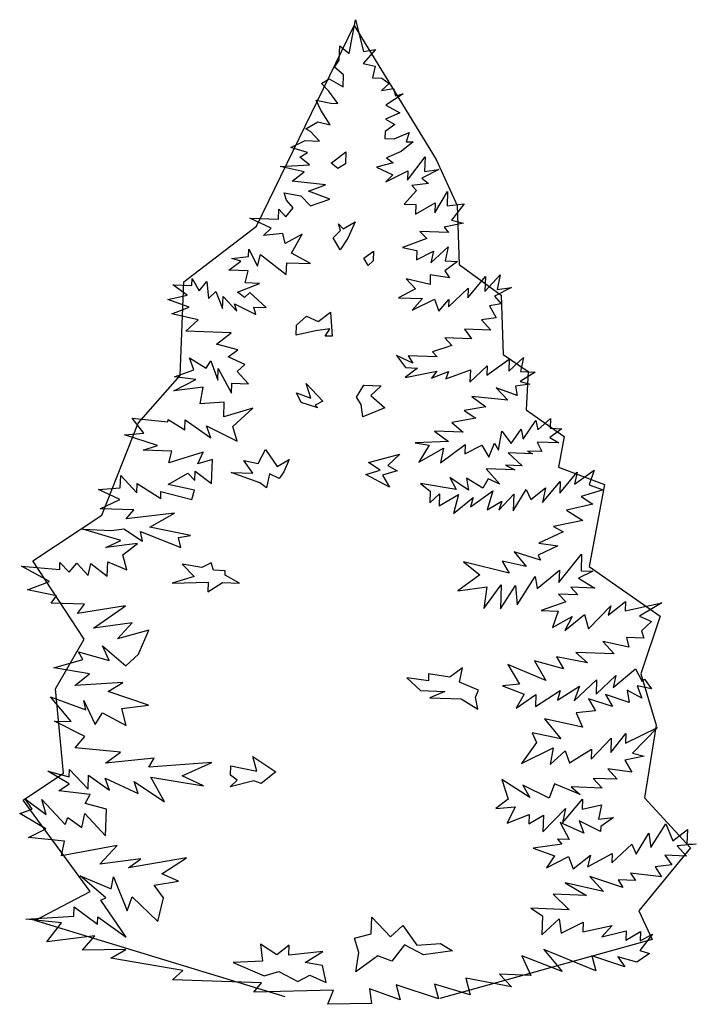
# Model space of a CAD drawing. Extents: x 56.7 to 65, y 45.5 to 57.7.
import ezdxf

# ---------------------------------------------------------------- set-up
doc = ezdxf.new("R2010")
doc.units = 0
doc.layers.get('0').update_dxf_attribs({"linetype": 'CONTINUOUS'})
doc.layers.add('TR_OUT', color=7, linetype='CONTINUOUS')

msp = doc.modelspace()

# ---------------------------------------------------------------- linework, layer by layer
at = {"color": 0}
for points in [[(60.5, 45.539), (60.566, 45.713), (59.588, 45.687), (59.683, 45.804), (58.587, 45.842), (58.711, 45.954), (57.826, 46.106), (58.011, 46.215), (57.477, 46.204), (57.629, 46.38), (57.037, 46.31), (57.221, 46.54), (56.78, 46.586), (57.37, 46.625), (57.374, 46.741), (57.664, 46.524), (57.667, 46.615), (58.016, 46.366), (57.705, 46.82), (57.766, 46.848), (57.448, 47.121), (57.83, 46.962), (57.861, 47.107), (58.027, 46.688), (58.089, 46.862), (58.405, 46.559), (58.476, 46.849), (58.36, 47.004), (58.659, 47.054), (58.456, 47.147), (58.76, 47.342), (58.046, 47.221), (58.196, 47.332), (57.69, 47.264), (57.904, 47.493), (57.22, 47.366), (57.257, 47.546), (56.815, 47.592), (57.025, 47.7), (56.705, 47.888), (56.858, 47.943), (56.771, 48.067), (57.031, 47.876), (56.977, 48.06), (57.264, 47.752), (57.297, 47.837), (57.469, 47.715), (57.505, 47.89), (57.762, 47.614), (57.774, 47.941), (57.509, 48.011), (57.574, 48.124), (57.188, 48.168), (57.312, 48.254), (57.05, 48.41), (57.315, 48.34), (57.318, 48.43), (57.546, 48.186), (57.552, 48.362), (57.812, 48.176), (57.757, 48.324), (58.163, 48.134), (58.113, 48.282), (58.487, 48.032), (58.321, 48.335), (58.967, 48.227), (58.705, 48.352), (59.068, 48.515), (58.295, 48.457), (58.36, 48.57), (57.763, 48.506), (57.944, 48.645), (57.387, 48.695), (57.508, 48.837), (57.132, 49.026), (57.338, 49.019), (57.082, 49.325), (57.52, 49.164), (57.493, 49.281), (57.634, 48.984), (57.725, 49.126), (58.016, 48.97), (57.963, 49.179), (58.292, 49.223), (57.794, 49.391), (57.974, 49.501), (57.384, 49.466), (57.565, 49.606), (57.125, 49.681), (57.481, 49.785), (57.429, 49.877), (57.808, 49.773), (57.723, 49.953), (58.012, 49.706), (58.168, 49.851), (58.294, 50.144), (57.907, 50.037), (58.091, 50.237), (57.615, 50.168), (58.007, 50.446), (57.415, 50.351), (57.504, 50.464), (57.092, 50.478), (57.156, 50.567), (56.801, 50.64), (57.071, 50.746), (56.725, 50.934), (57.197, 50.893), (57.2, 50.978), (57.312, 50.859), (57.406, 50.971), (57.547, 50.82), (57.582, 50.965), (57.783, 50.812), (57.79, 50.988), (58.023, 50.889), (57.974, 51.072), (58.155, 51.212), (57.766, 51.165), (57.95, 51.249), (57.481, 51.387), (57.833, 51.374), (57.985, 51.394), (58.216, 51.24), (58.19, 51.362), (58.687, 51.163), (58.661, 51.285), (58.808, 51.31), (58.308, 51.413), (58.611, 51.584), (58.014, 51.514), (58.109, 51.627), (57.697, 51.641), (57.937, 51.753), (57.675, 51.878), (57.942, 51.899), (57.948, 52.05), (58.147, 51.837), (58.151, 51.952), (58.441, 51.766), (58.444, 51.852), (58.823, 51.753), (58.858, 51.867), (58.533, 51.939), (58.774, 52.077), (58.862, 51.988), (58.866, 52.104), (59.067, 51.951), (59.077, 52.248), (58.899, 52.193), (58.965, 52.337), (58.542, 52.206), (58.577, 52.351), (58.225, 52.363), (58.403, 52.417), (57.995, 52.552), (58.233, 52.569), (58.088, 52.756), (58.529, 52.71), (58.531, 52.74), (58.738, 52.612), (58.742, 52.733), (59.056, 52.515), (59.006, 52.663), (59.382, 52.474), (59.328, 52.652), (59.573, 52.88), (59.216, 52.772), (59.223, 52.953), (58.925, 52.933), (58.962, 53.138), (58.603, 53.09), (58.875, 53.232), (58.609, 53.266), (58.849, 53.349), (58.794, 53.497), (59.001, 53.373), (59.059, 53.462), (59.142, 53.222), (59.147, 53.368), (59.312, 53.065), (59.316, 53.186), (59.523, 53.179), (59.382, 53.33), (59.476, 53.417), (59.272, 53.51), (59.391, 53.597), (59.127, 53.666), (59.308, 53.806), (58.75, 53.826), (58.901, 53.966), (58.576, 54.038), (58.79, 54.121), (58.527, 54.216), (58.765, 54.268), (58.588, 54.395), (58.825, 54.387), (58.828, 54.473), (58.913, 54.324), (59.008, 54.436), (59.031, 54.229), (59.119, 54.316), (59.203, 54.107), (59.208, 54.253), (59.378, 54.071), (59.351, 54.162), (59.613, 54.032), (59.586, 54.124), (59.737, 54.118), (59.537, 54.302), (59.474, 54.243), (59.386, 54.307), (59.656, 54.413), (59.48, 54.42), (59.516, 54.569), (59.279, 54.578), (59.429, 54.688), (59.315, 54.723), (59.522, 54.746), (59.525, 54.836), (59.634, 54.626), (59.669, 54.771), (59.987, 54.523), (59.993, 54.669), (60.284, 54.658), (60.052, 54.787), (60.181, 55.02), (59.971, 54.906), (59.945, 55.028), (59.707, 55.006), (59.801, 55.093), (59.539, 55.218), (59.891, 55.206), (59.895, 55.327), (59.982, 55.233), (60.072, 55.346), (59.989, 55.439), (59.962, 55.531), (60.167, 55.494), (60.284, 55.369), (60.523, 55.451), (60.26, 55.551), (60.469, 55.629), (60.058, 55.674), (60.208, 55.789), (59.913, 55.855), (60.271, 55.873), (60.154, 55.968), (60.246, 56.025), (60.042, 56.087), (60.221, 56.172), (60.397, 56.166), (60.286, 56.285), (60.226, 56.318), (60.375, 56.403), (60.525, 56.368), (60.411, 56.548), (60.355, 56.671), (60.535, 56.634), (60.62, 56.631), (60.509, 56.781), (60.422, 56.875), (60.515, 56.932), (60.688, 56.835), (60.693, 56.981), (60.58, 57.076), (60.639, 57.165), (60.645, 57.341), (60.762, 57.246), (60.837, 57.661), (60.939, 57.27), (61.086, 57.295), (60.934, 57.124), (61.079, 57.089), (61.049, 56.944), (61.164, 56.94), (61.253, 56.876), (61.159, 56.789), (61.306, 56.814), (61.333, 56.722), (61.425, 56.749), (61.213, 56.611), (61.386, 56.514), (61.207, 56.435), (61.321, 56.37), (61.202, 56.284), (61.199, 56.198), (61.315, 56.194), (61.499, 56.273), (61.464, 56.159), (61.55, 56.156), (61.4, 56.04), (61.221, 55.961), (61.304, 55.897), (61.096, 55.844), (61.299, 55.751), (61.211, 55.664), (61.482, 55.8), (61.478, 55.685), (61.695, 55.974), (61.688, 55.793), (61.865, 55.817), (61.655, 55.709), (61.739, 55.645), (61.531, 55.622), (61.59, 55.56), (61.438, 55.389), (61.583, 55.384), (61.579, 55.268), (61.821, 55.406), (61.817, 55.285), (61.972, 55.546), (61.966, 55.37), (62.178, 55.393), (62.02, 55.192), (62.17, 55.157), (61.931, 55.105), (61.984, 55.042), (61.632, 55.055), (61.715, 54.966), (61.419, 54.856), (61.594, 54.819), (61.59, 54.704), (61.8, 54.812), (61.765, 54.667), (61.978, 54.866), (61.942, 54.691), (62.093, 54.686), (61.938, 54.57), (61.995, 54.483), (61.76, 54.521), (61.756, 54.401), (61.461, 54.471), (61.577, 54.346), (61.367, 54.238), (61.664, 54.227), (61.538, 54.086), (61.81, 54.222), (61.865, 54.074), (61.986, 54.216), (61.983, 54.126), (62.227, 54.354), (62.223, 54.238), (62.439, 54.498), (62.432, 54.316), (62.621, 54.521), (62.584, 54.341), (62.761, 54.365), (62.551, 54.257), (62.633, 54.163), (62.487, 54.138), (62.572, 53.989), (62.39, 53.965), (62.506, 53.84), (62.179, 53.852), (62.266, 53.733), (61.939, 53.744), (62.026, 53.651), (61.787, 53.573), (61.845, 53.511), (61.488, 53.523), (61.545, 53.431), (61.342, 53.528), (61.453, 53.379), (61.604, 53.373), (61.449, 53.258), (61.839, 53.335), (61.776, 53.246), (61.985, 53.33), (61.952, 53.24), (62.253, 53.351), (62.247, 53.2), (62.461, 53.399), (62.457, 53.283), (62.73, 53.48), (62.725, 53.334), (62.907, 53.504), (62.871, 53.329), (63.052, 53.323), (62.867, 53.208), (62.987, 53.174), (62.81, 53.15), (62.831, 53.033), (62.572, 53.128), (62.713, 52.977), (62.271, 53.023), (62.443, 52.896), (62.175, 52.85), (62.322, 52.754), (62.024, 52.704), (62.165, 52.583), (61.813, 52.595), (61.985, 52.468), (61.572, 52.453), (61.747, 52.421), (61.619, 52.214), (61.922, 52.385), (61.885, 52.205), (62.19, 52.431), (62.186, 52.315), (62.396, 52.424), (62.482, 52.275), (62.548, 52.449), (62.601, 52.361), (62.639, 52.597), (62.755, 52.442), (62.877, 52.619), (62.903, 52.497), (63.057, 52.728), (63.083, 52.611), (63.239, 52.752), (63.234, 52.631), (63.38, 52.626), (63.23, 52.516), (63.344, 52.451), (63.077, 52.46), (63.134, 52.343), (62.958, 52.349), (63.017, 52.316), (62.72, 52.327), (62.891, 52.17), (62.685, 52.177), (62.799, 52.118), (62.447, 52.13), (62.616, 51.943), (62.473, 52.008), (62.408, 51.894), (62.206, 52.017), (62.231, 51.87), (62, 52.025), (62.08, 51.876), (61.64, 51.952), (61.757, 51.857), (61.752, 51.711), (61.872, 51.823), (61.867, 51.677), (62.108, 51.814), (62.045, 51.58), (62.288, 51.778), (62.254, 51.663), (62.528, 51.86), (62.459, 51.626), (62.639, 51.735), (62.605, 51.621), (62.788, 51.821), (62.781, 51.615), (62.941, 51.876), (62.997, 51.753), (63.179, 51.898), (63.142, 51.718), (63.358, 51.977), (63.353, 51.831), (63.568, 52.091), (63.533, 51.941), (63.775, 52.114), (63.714, 51.935), (63.888, 51.873), (63.618, 51.792), (63.761, 51.696), (63.436, 51.622), (63.638, 51.494), (63.278, 51.421), (63.396, 51.356), (63.094, 51.216), (63.33, 51.182), (63.089, 51.07), (63.117, 51.008), (62.794, 51.11), (62.938, 50.929), (62.644, 50.995), (62.729, 50.846), (62.17, 50.986), (62.371, 50.828), (62.097, 50.631), (62.456, 50.679), (62.417, 50.413), (62.633, 50.703), (62.623, 50.406), (62.809, 50.697), (62.831, 50.459), (63.05, 50.804), (63.075, 50.657), (63.35, 50.884), (63.344, 50.733), (63.623, 51.081), (63.616, 50.875), (63.762, 50.87), (63.583, 50.786), (63.785, 50.663), (63.488, 50.673), (63.576, 50.579), (63.339, 50.588), (63.427, 50.494), (63.126, 50.389), (63.332, 50.381), (63.265, 50.177), (63.506, 50.315), (63.414, 50.142), (63.658, 50.34), (63.707, 50.162), (63.984, 50.444), (63.95, 50.33), (64.162, 50.498), (64.158, 50.383), (64.61, 50.483), (64.337, 50.316), (64.481, 50.251), (64.361, 50.139), (64.388, 50.047), (64.177, 50.055), (64.203, 49.938), (63.883, 50.004), (64.024, 49.853), (63.551, 49.87), (63.693, 49.744), (63.312, 49.818), (63.398, 49.669), (63.044, 49.767), (63.181, 49.525), (62.715, 49.723), (62.858, 49.481), (62.65, 49.458), (62.914, 49.358), (62.817, 49.185), (63.06, 49.353), (63.054, 49.207), (63.358, 49.403), (63.324, 49.284), (63.597, 49.455), (63.53, 49.276), (63.806, 49.534), (63.8, 49.358), (64.044, 49.586), (64.009, 49.441), (64.284, 49.668), (64.369, 49.514), (64.395, 49.543), (64.482, 49.424), (64.307, 49.461), (64.362, 49.308), (64.184, 49.405), (64.209, 49.253), (63.916, 49.354), (64.001, 49.204), (63.707, 49.3), (63.793, 49.151), (63.555, 49.129), (63.635, 48.95), (63.165, 49.052), (63.368, 48.809), (63.013, 48.881), (63.069, 48.764), (62.884, 48.503), (63.273, 48.696), (63.236, 48.491), (63.418, 48.661), (63.473, 48.513), (63.746, 48.679), (63.742, 48.559), (63.987, 48.817), (63.981, 48.641), (64.166, 48.871), (64.162, 48.756), (64.556, 48.948), (64.248, 48.632), (64.393, 48.596), (64.154, 48.544), (64.24, 48.395), (63.944, 48.436), (64.06, 48.311), (63.764, 48.321), (63.875, 48.201), (63.493, 48.215), (63.606, 48.12), (63.288, 48.252), (63.221, 48.078), (62.9, 48.236), (62.985, 48.086), (62.64, 48.305), (62.718, 48.066), (62.567, 47.95), (62.805, 47.972), (62.707, 47.769), (62.978, 47.875), (62.974, 47.759), (63.154, 47.869), (63.147, 47.663), (63.423, 47.95), (63.387, 47.775), (63.634, 48.064), (63.63, 47.943), (63.868, 47.995), (63.832, 47.82), (64.014, 47.839), (63.859, 47.729), (63.857, 47.668), (63.594, 47.798), (63.649, 47.645), (63.357, 47.776), (63.47, 47.566), (63.325, 47.571), (63.378, 47.509), (63.024, 47.461), (63.287, 47.366), (63.191, 47.218), (63.463, 47.36), (63.518, 47.207), (63.731, 47.375), (63.695, 47.231), (63.998, 47.396), (63.994, 47.281), (64.239, 47.509), (64.295, 47.386), (64.45, 47.647), (64.474, 47.47), (64.66, 47.761), (64.744, 47.552), (64.925, 47.691), (64.919, 47.515), (65.034, 47.511), (64.797, 47.489), (64.913, 47.364), (64.647, 47.374), (64.733, 47.255), (64.526, 47.232), (64.607, 47.108), (64.226, 47.152), (64.284, 47.064), (64.072, 47.071), (64.13, 46.979), (63.722, 47.114), (63.891, 46.927), (63.422, 47.034), (63.683, 46.878), (63.271, 46.893), (63.471, 46.704), (62.998, 46.721), (63.141, 46.63), (63.132, 46.394), (63.346, 46.593), (63.37, 46.416), (63.642, 46.552), (63.637, 46.432), (63.997, 46.51), (63.872, 46.368), (64.171, 46.443), (64.167, 46.328), (64.347, 46.437), (64.343, 46.321), (64.497, 46.402), (64.339, 46.201), (64.459, 46.166), (64.304, 46.056), (64.07, 46.124), (64.156, 46.001), (63.748, 46.136), (63.797, 45.953), (63.156, 46.212), (63.384, 45.942), (62.887, 46.136), (62.999, 45.895), (62.612, 45.908), (62.758, 45.752), (62.198, 45.862), (62.251, 45.654), (61.812, 45.785), (61.861, 45.607), (61.339, 45.777), (61.388, 45.594), (61.01, 45.728), (61.034, 45.55)], [(60.539, 55.894), (60.72, 56.033), (60.715, 55.888), (60.622, 55.83)], [(60.562, 54.976), (60.656, 55.064), (60.629, 55.15), (60.687, 55.088), (60.836, 55.173), (60.743, 54.97), (60.648, 54.827)], [(60.55, 53.763), (60.465, 53.766), (60.523, 53.854), (60.346, 53.83), (60.108, 53.778), (60.112, 53.899), (60.236, 54.01), (60.38, 53.945), (60.53, 54.061)], [(60.373, 52.882), (60.169, 52.95), (60.113, 53.068), (60.287, 53.001), (60.233, 53.184), (60.437, 52.966), (60.344, 52.914)], [(60.908, 52.924), (60.851, 53.012), (60.942, 53.16), (61.153, 53.152), (61.028, 53.036), (61.199, 52.884), (60.928, 52.772)], [(59.661, 51.96), (59.308, 52.088), (59.575, 52.079), (59.464, 52.234), (59.639, 52.198), (59.731, 52.371), (59.875, 52.159), (60.024, 52.245), (59.958, 52.096), (59.9, 52.012), (59.781, 52.072), (59.745, 51.897)], [(60.999, 52.211), (61.386, 52.313), (61.235, 52.172), (61.353, 52.108), (61.17, 52.054), (61.256, 51.905), (60.964, 52.061), (61.142, 52.115)], [(59.09, 50.882), (59.063, 50.974), (58.945, 50.917), (58.705, 50.956), (58.851, 50.805), (58.581, 50.724), (59.025, 50.738), (59.02, 50.618), (59.201, 50.732), (59.412, 50.725), (59.234, 50.822), (59.236, 50.877)], [(62.318, 49.319), (62.352, 49.408), (62.118, 49.507), (62.155, 49.682), (62, 49.567), (61.739, 49.606), (61.736, 49.52), (61.471, 49.56), (61.641, 49.403), (61.938, 49.392), (61.754, 49.313), (62.141, 49.3), (62.343, 49.172)], [(59.299, 48.361), (59.303, 48.477), (59.623, 48.41), (59.574, 48.588), (59.859, 48.402), (59.678, 48.257), (59.589, 48.291), (59.294, 48.215), (59.382, 48.298)], [(60.879, 46.175), (60.825, 46.354), (61.033, 46.407), (61.041, 46.613), (61.269, 46.368), (61.42, 46.509), (61.592, 46.266), (61.885, 46.286), (62.033, 46.196), (61.674, 46.148), (61.441, 46.272), (61.288, 46.07), (61.115, 46.137), (60.841, 45.94)], [(60.479, 45.807), (60.431, 46.015), (60.22, 46.052), (60.437, 46.191), (60.017, 46.145), (60.021, 46.266), (59.871, 46.15), (59.669, 46.278), (59.692, 46.071), (59.334, 46.053), (59.716, 45.889), (59.894, 45.943), (60.127, 45.819), (60.275, 45.899)]]:
    msp.add_lwpolyline(points, close=True, dxfattribs=at)
msp.add_lwpolyline([(60.993, 54.634), (60.941, 54.726), (61.06, 54.813), (61.056, 54.692), (60.993, 54.634)], dxfattribs=at)
at = {"layer": 'TR_OUT', "color": 0}
msp.add_lwpolyline([(59.973, 45.63), (56.89, 46.571), (57.574, 46.927), (56.749, 48.054), (57.242, 48.385), (57.147, 49.421), (57.5, 50.034), (56.865, 50.999), (57.714, 51.563), (58.162, 52.694), (58.68, 53.282), (58.726, 54.435), (59.62, 55.118), (60.822, 57.588), (61.833, 55.942), (62.09, 55.375), (62.115, 54.646), (62.633, 54.269), (62.657, 53.54), (62.964, 53.328), (62.939, 52.856), (63.408, 52.528), (63.337, 52.152), (63.904, 51.94), (63.714, 50.929), (64.588, 50.316), (64.352, 49.608), (64.539, 48.974), (64.398, 48.079), (64.961, 47.466), (64.327, 46.691), (64.493, 46.338), (61.879, 45.609)], dxfattribs=at)

doc.saveas('drawing.dxf')
